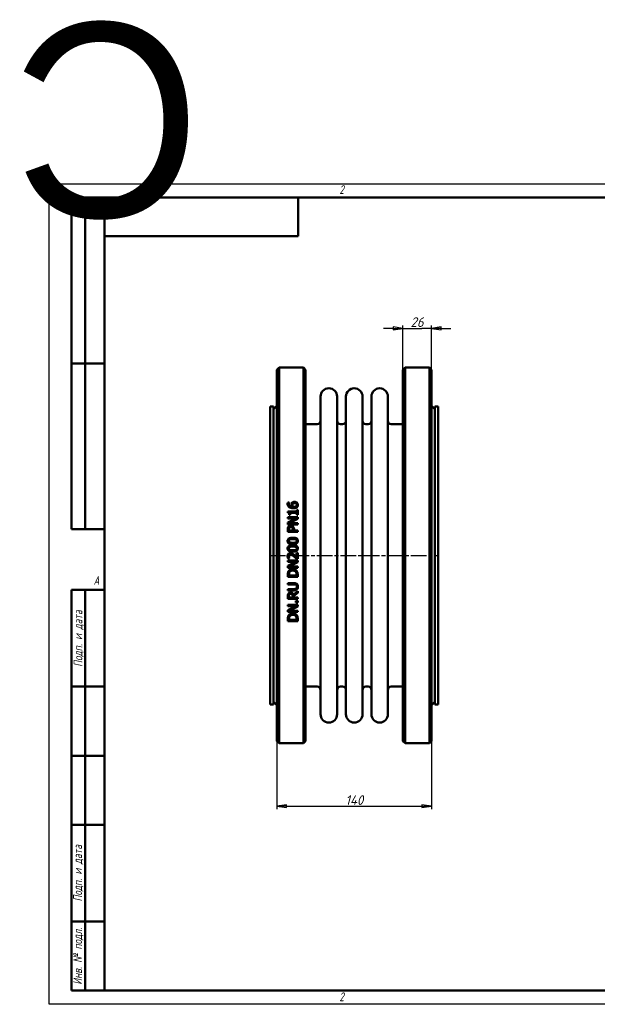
# Model space of a CAD drawing. Header units: millimetres. Extents: x -1146 to 3081, y -174 to 891.
# Tile 2 of 4: x -27 to 496, y 0 to 891. Entities that reach past the tile are written whole.
import ezdxf
from ezdxf.enums import TextEntityAlignment as Align

# ---------------------------------------------------------------- set-up
doc = ezdxf.new("R2018")
doc.units = ezdxf.units.MM
doc.header["$LTSCALE"] = 2.5
doc.linetypes.add('CHAIN', pattern=[0.7087, 0.4724, -0.0591, 0.1181, -0.0591])
for name, color, linetype, lineweight in [('Видимый контур (ГОСТ)', 7, 'Continuous', 50), ('Кромка (ГОСТ)', 7, 'Continuous', 50), ('Обозначение (ГОСТ)', 7, 'Continuous', 25), ('Осевая линия (ГОСТ)', 7, 'Continuous', 25), ('Размер (ГОСТ)', 7, 'Continuous', 25), ('Эскизная геометрия (ГОСТ)', 7, 'Continuous', 50)]:
    doc.layers.add(name, color=color, linetype=linetype, lineweight=lineweight)
doc.styles.add('Альтернативный текст (ГОСТ)', font='arial.ttf', dxfattribs={"width": 0.8})
doc.styles.add('Обычный текст (ГОСТ)', font='GOST Common Italic.ttf')
doc.dimstyles.new('Обычный (ГОСТ)', dxfattribs={"dimscale": 2.5, "dimtxt": 3.5, "dimasz": 3.5, "dimexe": 1, "dimexo": 0, "dimgap": 0.5, "dimtad": 1, "dimtxsty": 'Обычный текст (ГОСТ)', "dimblk": 'Filled-1', "dimcen": 0.09, "dimdle": 15, "dimclrd": 256, "dimclre": 256, "dimclrt": 256, "dimazin": 2, "dimtfac": 0.714286, "dimtdec": 3, "dimtmove": 0, "dimatfit": 3, "dimfxl": 1, "dimtolj": 1, "dimlwd": 25, "dimlwe": 25, "dimarcsym": 0})

# ---------------------------------------------------------------- blocks, each defined once
blk = doc.blocks.new('Рамки ГОСТ - Рамка')
at = {"layer": 'Кромка (ГОСТ)', "lineweight": 25}
for p, q in [((0, 0), (0, 297)), ((0, 297), (420, 297)), ((420, 297), (420, 0)), ((420, 0), (0, 0))]:
    blk.add_line(p, q, dxfattribs=at)
at = {"layer": 'Кромка (ГОСТ)'}
for p, q in [((210, 292), (210, 297)), ((415, 292), (20, 292)), ((20, 292), (20, 5)), ((415, 5), (415, 292)), ((20, 5), (415, 5)), ((210, 5), (210, 0))]:
    blk.add_line(p, q, dxfattribs=at)
at = {"layer": 'Кромка (ГОСТ)', "char_height": 3.17, "attachment_point": 1, "style": 'Альтернативный текст (ГОСТ)'}
for s, insert, width in [('\\fGOST Common|b0|i1;{\\H3.1700;2}', (105, 296.5), 5.2328), ('\\fGOST Common|b0|i1;{\\H3.1700;1}', (315.02, 296.44), 5.2327), ('\\fGOST Common|b0|i1;{\\H3.1700;A}', (16, 155), 5.1335), ('\\fGOST Common|b0|i1;{\\H3.1700;A}', (416, 148.5), 5.0704), ('\\fGOST Common|b0|i1;{\\H3.1700;2}', (104.99, 4.3), 5.2328), ('\\fGOST Common|b0|i1;{\\H3.1700;1}', (315, 4.14), 6.6287)]:
    blk.add_mtext(s, dxfattribs=dict(at, insert=insert, width=width))
blk = doc.blocks.new('ГОСТ - Доп. графы 1')
at = {"layer": 'Эскизная геометрия (ГОСТ)'}
for p, q in [((-12, 0), (-12, 145)), ((-12, 145), (0, 145)), ((-7, 145), (-7, 0)), ((-12, 110), (-7, 110)), ((-7, 110), (0, 110)), ((-12, 85), (-7, 85)), ((-7, 85), (0, 85)), ((-12, 60), (-7, 60)), ((-7, 60), (0, 60)), ((-12, 25), (-7, 25)), ((-7, 25), (0, 25)), ((0, 0), (-12, 0))]:
    blk.add_line(p, q, dxfattribs=at)
at = {"layer": 'Обозначение (ГОСТ)', "char_height": 3.17, "attachment_point": 5, "rotation": 90, "style": 'Альтернативный текст (ГОСТ)'}
for s, insert, width in [('\\fGOST Common|b0|i1;{\\H3.1700;Подп. и дата}', (-9.37, 127.41), 34.7679), ('\\fGOST Common|b0|i1;{\\H3.1700;Подп. и дата}', (-9.5, 42.47), 35.1486), ('\\fGOST Common|b0|i1;{\\H3.1700;Инв. № подл.}', (-9.5, 12.41), 24.9618)]:
    blk.add_mtext(s, dxfattribs=dict(at, insert=insert, width=width))
at = {"layer": 'Обозначение (ГОСТ)', "lineweight": 30, "flags": 17}
for tag, p in [('Подп._и_дата_2', (-3.53, 127.51)), ('Инв._номер_дубликата', (-3.41, 97.47)), ('Взамен_инв._номера', (-3.46, 72.53)), ('Подп._и_дата_1', (-3.42, 42.35)), ('ИНВЕНТАРНЫЙ_НОМЕР', (-3.33, 12.68))]:
    blk.add_attdef(tag, text='', height=3.17, rotation=90, dxfattribs=at).set_placement(p, align=Align.MIDDLE_CENTER)
blk = doc.blocks.new('ГОСТ - Доп. графы 2')
at = {"layer": 'Эскизная геометрия (ГОСТ)'}
for p, q in [((-12, 0), (-12, 120)), ((-12, 120), (0, 120)), ((-7, 0), (-7, 120)), ((-12, 60), (0, 60)), ((0, 0), (-12, 0))]:
    blk.add_line(p, q, dxfattribs=at)
at = {"layer": 'Обозначение (ГОСТ)', "lineweight": 30, "flags": 17}
for tag, p in [('Первичная_применяемость', (-3.65, 90.03)), ('Справочный_номер', (-3.55, 30.02))]:
    blk.add_attdef(tag, text='', height=3.17, rotation=90, dxfattribs=at).set_placement(p, align=Align.MIDDLE_CENTER)
blk = doc.blocks.new('ГОСТ - Доп. графы 3')
at = {"layer": 'Эскизная геометрия (ГОСТ)'}
for p, q in [((0, 0), (70, 0)), ((70, 0), (70, -14)), ((70, -14), (0, -14))]:
    blk.add_line(p, q, dxfattribs=at)
at = {"layer": 'Обозначение (ГОСТ)', "lineweight": 30}
blk.add_attdef('ОБОЗНАЧЕНИЕ', text='', height=5, rotation=180, dxfattribs=at).set_placement((34.94, -6.97), align=Align.MIDDLE_CENTER)
blk = doc.blocks.new('Filled-1')
at = {"color": 0}
for p, q in [((0, 0), (-1, 0.14)), ((-1, 0.14), (-1, -0.14)), ((-1, 0), (0, 0)), ((-1, -0.14), (0, 0))]:
    blk.add_line(p, q, dxfattribs=at)
at = {"color": 0, "flags": 128}
blk.add_lwpolyline([(-1, -0.14), (0, 0), (-1, 0.14), (-1, -0.14)], dxfattribs=at)
at = {"color": 0}
blk.add_solid([(-1, -0.14), (0, 0), (-1, 0.14), (-1, -0.14)], dxfattribs=at)
blk = doc.blocks.new('*D9')
at = {"layer": 'Defpoints', "color": 0, "linetype": 'Continuous', "transparency": 16777216}
for p in [(205.87, 270.69), (345.87, 270.69), (345.87, 179.19)]:
    blk.add_point(p, dxfattribs=at)
at = {"layer": 'Размер (ГОСТ)', "linetype": 'Continuous', "lineweight": 25, "transparency": 16777216}
for p, q in [((205.87, 270.69), (205.87, 176.69)), ((345.87, 270.69), (345.87, 176.69)), ((214.62, 179.19), (337.12, 179.19))]:
    blk.add_line(p, q, dxfattribs=at)
at = {"layer": 'Размер (ГОСТ)', "linetype": 'Continuous', "lineweight": 25, "transparency": 16777216, "xscale": 8.75, "yscale": 8.75, "zscale": 8.75, "rotation": 180}
blk.add_blockref('Filled-1', (205.87, 179.19), dxfattribs=at)
at = {"layer": 'Размер (ГОСТ)', "linetype": 'Continuous', "lineweight": 25, "transparency": 16777216, "xscale": 8.75, "yscale": 8.75, "zscale": 8.75}
blk.add_blockref('Filled-1', (345.87, 179.19), dxfattribs=at)
at = {"layer": 'Размер (ГОСТ)', "linetype": 'Continuous', "lineweight": 25, "transparency": 16777216, "insert": (267.84, 189.19), "char_height": 8.75, "attachment_point": 1, "style": 'Обычный текст (ГОСТ)'}
blk.add_mtext('\\A1;140', dxfattribs=at)
blk = doc.blocks.new('*D13')
at = {"layer": 'Defpoints', "color": 0, "linetype": 'Continuous', "transparency": 16777216}
for p in [(345.87, 611.69), (319.87, 574.19), (345.87, 574.19)]:
    blk.add_point(p, dxfattribs=at)
at = {"layer": 'Размер (ГОСТ)', "linetype": 'Continuous', "lineweight": 25, "transparency": 16777216}
for p, q in [((311.12, 611.69), (302.37, 611.69)), ((319.87, 574.19), (319.87, 614.19)), ((319.87, 611.69), (328.62, 611.69)), ((328.62, 611.69), (337.12, 611.69)), ((345.87, 611.69), (337.12, 611.69)), ((345.87, 574.19), (345.87, 614.19)), ((354.62, 611.69), (363.37, 611.69))]:
    blk.add_line(p, q, dxfattribs=at)
at = {"layer": 'Размер (ГОСТ)', "linetype": 'Continuous', "lineweight": 25, "transparency": 16777216, "xscale": 8.75, "yscale": 8.75, "zscale": 8.75}
blk.add_blockref('Filled-1', (319.87, 611.69), dxfattribs=at)
at = {"layer": 'Размер (ГОСТ)', "linetype": 'Continuous', "lineweight": 25, "transparency": 16777216, "xscale": 8.75, "yscale": 8.75, "zscale": 8.75, "rotation": 180}
blk.add_blockref('Filled-1', (345.87, 611.69), dxfattribs=at)
at = {"layer": 'Размер (ГОСТ)', "linetype": 'Continuous', "lineweight": 25, "transparency": 16777216, "insert": (326.85, 621.69), "char_height": 8.75, "attachment_point": 1, "style": 'Обычный текст (ГОСТ)'}
blk.add_mtext('\\A1;26', dxfattribs=at)

msp = doc.modelspace()

# ---------------------------------------------------------------- linework, layer by layer
at = {"layer": 'Видимый контур (ГОСТ)'}
for p, q in [((205.872, 574.192), (207.872, 576.192)), ((205.872, 574.192), (205.872, 238.192)), ((207.872, 236.192), (207.872, 576.192)), ((207.872, 576.192), (229.872, 576.192)), ((229.872, 576.192), (229.872, 236.192)), ((231.872, 574.192), (229.872, 576.192)), ((231.872, 238.192), (231.872, 574.192)), ((319.872, 574.192), (321.872, 576.192)), ((319.872, 238.192), (319.872, 574.192)), ((321.872, 576.192), (343.872, 576.192)), ((321.872, 576.192), (321.872, 236.192)), ((343.872, 236.192), (343.872, 576.192)), ((345.872, 574.192), (343.872, 576.192)), ((345.872, 574.192), (345.872, 238.192)), ((245.372, 262.442), (245.372, 549.942)), ((260.372, 262.442), (260.372, 549.942)), ((268.372, 262.442), (268.372, 549.942)), ((283.372, 262.442), (283.372, 549.942)), ((291.372, 262.442), (291.372, 549.942)), ((306.372, 262.442), (306.372, 549.942)), ((199.872, 271.442), (199.872, 540.942)), ((199.872, 540.942), (202.872, 540.942)), ((202.872, 538.692), (205.872, 541.692)), ((202.872, 271.442), (202.872, 540.942)), ((348.872, 538.692), (345.872, 541.692)), ((348.872, 271.442), (348.872, 540.942)), ((348.872, 540.942), (351.872, 540.942)), ((351.872, 271.442), (351.872, 540.942)), ((231.872, 524.942), (242.372, 524.942)), ((263.372, 524.942), (265.372, 524.942)), ((286.372, 524.942), (288.372, 524.942)), ((309.372, 524.942), (319.872, 524.942)), ((215.716, 453.978), (216.876, 453.978)), ((215.73, 445.817), (215.73, 444.883)), ((215.73, 445.817), (223.841, 445.817)), ((216.876, 453.927), (216.876, 453.978)), ((223.841, 447.414), (223.841, 445.817)), ((223.841, 447.414), (224.76, 447.414)), ((224.76, 443.023), (224.76, 447.414)), ((215.76, 440.748), (224.76, 440.748)), ((215.76, 440.748), (215.76, 439.632)), ((222.885, 439.632), (215.76, 439.632)), ((222.885, 439.632), (215.76, 436.007)), ((217.809, 443.023), (216.985, 443.023)), ((217, 435.424), (224.76, 439.406)), ((217.809, 443.023), (217.809, 444.657)), ((223.841, 444.657), (217.809, 444.657)), ((223.841, 444.657), (223.841, 443.023)), ((224.76, 443.023), (223.841, 443.023)), ((224.76, 439.406), (224.76, 440.748)), ((215.76, 436.007), (215.76, 434.308)), ((224.76, 434.308), (215.76, 434.308)), ((215.76, 429.742), (215.76, 427.481)), ((216.795, 428.677), (216.795, 429.669)), ((216.795, 428.677), (220.384, 428.677)), ((217, 435.424), (224.76, 435.424)), ((220.384, 429.494), (220.384, 428.677)), ((221.405, 428.677), (221.405, 429.691)), ((221.405, 428.677), (224.76, 428.677)), ((224.76, 434.308), (224.76, 435.424)), ((224.76, 427.481), (224.76, 428.677)), ((224.76, 427.481), (215.76, 427.481)), ((215.76, 401.532), (224.76, 401.532)), ((215.76, 401.532), (215.76, 400.416)), ((217.393, 403.289), (216.11, 403.289)), ((217.393, 403.289), (217.393, 403.355)), ((224.76, 403.1), (223.483, 403.1)), ((223.717, 408.65), (223.717, 404.23)), ((223.717, 408.65), (224.76, 408.65)), ((224.76, 403.1), (224.76, 408.65)), ((224.76, 400.19), (224.76, 401.532)), ((222.885, 400.416), (215.76, 400.416)), ((222.885, 400.416), (215.76, 396.791)), ((215.76, 396.791), (215.76, 395.092)), ((224.76, 395.092), (215.76, 395.092)), ((217, 396.207), (224.76, 400.19)), ((217, 396.207), (224.76, 396.207)), ((224.76, 395.092), (224.76, 396.207)), ((215.76, 388.746), (215.76, 386.697)), ((224.76, 386.697), (215.76, 386.697)), ((216.795, 387.893), (216.795, 388.805)), ((216.795, 387.893), (223.724, 387.893)), ((223.724, 388.805), (223.724, 387.893)), ((224.76, 386.697), (224.76, 388.768)), ((215.76, 381.117), (215.76, 379.921)), ((215.76, 381.117), (221.376, 381.117)), ((221.405, 379.921), (215.76, 379.921)), ((215.76, 375.801), (221.376, 375.801)), ((215.76, 375.801), (215.76, 374.604)), ((221.376, 374.604), (215.76, 374.604)), ((215.76, 369.353), (215.76, 367.034)), ((224.76, 367.034), (215.76, 367.034)), ((216.795, 368.23), (216.795, 369.419)), ((216.795, 368.23), (220.179, 368.23)), ((220.179, 369.28), (220.179, 368.23)), ((224.76, 373.999), (220.843, 370.797)), ((221.179, 369.601), (224.76, 372.446)), ((221.179, 368.23), (221.179, 369.601)), ((221.179, 368.23), (224.76, 368.23)), ((224.76, 372.446), (224.76, 373.999)), ((224.76, 367.034), (224.76, 368.23)), ((215.76, 361.462), (215.76, 360.346)), ((215.76, 361.462), (224.76, 361.462)), ((222.885, 360.346), (215.76, 356.721)), ((222.885, 360.346), (215.76, 360.346)), ((215.76, 356.721), (215.76, 355.022)), ((217, 356.138), (224.76, 360.12)), ((223.038, 364.963), (223.038, 363.519)), ((223.038, 364.963), (224.76, 364.963)), ((224.76, 363.519), (223.038, 363.519)), ((224.76, 363.519), (224.76, 364.963)), ((224.76, 360.12), (224.76, 361.462)), ((224.76, 355.022), (215.76, 355.022)), ((215.76, 348.677), (215.76, 346.627)), ((216.795, 347.823), (216.795, 348.735)), ((216.795, 347.823), (223.724, 347.823)), ((217, 356.138), (224.76, 356.138)), ((223.724, 348.735), (223.724, 347.823)), ((224.76, 355.022), (224.76, 356.138)), ((224.76, 346.627), (224.76, 348.698)), ((224.76, 346.627), (215.76, 346.627)), ((231.872, 287.442), (242.372, 287.442)), ((263.372, 287.442), (265.372, 287.442)), ((286.372, 287.442), (288.372, 287.442)), ((309.372, 287.442), (319.872, 287.442)), ((199.872, 271.442), (202.872, 271.442)), ((202.872, 273.692), (205.872, 270.692)), ((348.872, 273.692), (345.872, 270.692)), ((348.872, 271.442), (351.872, 271.442)), ((205.872, 238.192), (207.872, 236.192)), ((207.872, 236.192), (229.872, 236.192)), ((231.872, 238.192), (229.872, 236.192)), ((319.872, 238.192), (321.872, 236.192)), ((321.872, 236.192), (343.872, 236.192)), ((345.872, 238.192), (343.872, 236.192))]:
    msp.add_line(p, q, dxfattribs=at)
for centre, radius, start, end in [((252.872, 549.942), 7.5, 0, 180), ((275.872, 549.942), 7.5, 0, 180), ((298.872, 549.942), 7.5, 0, 180), ((242.372, 527.942), 3, 270, 0), ((263.372, 527.942), 3, 180, 270), ((265.372, 527.942), 3, 270, 0), ((286.372, 527.942), 3, 180, 270), ((288.372, 527.942), 3, 270, 0), ((309.372, 527.942), 3, 180, 270), ((242.372, 284.442), 3, 0, 90), ((263.372, 284.442), 3, 90, 180), ((265.372, 284.442), 3, 0, 90), ((286.372, 284.442), 3, 90, 180), ((288.372, 284.442), 3, 0, 90), ((309.372, 284.442), 3, 90, 180), ((252.872, 262.442), 7.5, 180, 0), ((275.872, 262.442), 7.5, 180, 0), ((298.872, 262.442), 7.5, 180, 0)]:
    msp.add_arc(centre, radius, start, end, dxfattribs=at)
for points, knots in [([(219.545, 453.781), (219.668, 453.945), (219.81, 454.092), (220.185, 454.381), (220.392, 454.48), (220.769, 454.625), (220.988, 454.68), (221.419, 454.745), (221.631, 454.758), (221.842, 454.758)], [0, 0, 0, 0, 0.06317184, 0.06317184, 0.14411093, 0.14411093, 0.24509814, 0.24509814, 0.33958562, 0.33958562, 0.33958562, 0.33958562]), ([(221.842, 454.758), (222.087, 454.758), (222.33, 454.737), (223.074, 454.59), (223.44, 454.4), (223.826, 454.156), (223.971, 454.042), (224.103, 453.912)], [0, 0, 0, 0, 0.07332561, 0.07332561, 0.22809994, 0.22809994, 0.33461073, 0.33461073, 0.33461073, 0.33461073]), ([(215.592, 452.957), (215.592, 453.069), (215.595, 453.182), (215.624, 453.658), (215.677, 453.862), (215.716, 453.978)], [0, 0, 0, 0, 0.03507106, 0.03507106, 0.14881745, 0.14881745, 0.14881745, 0.14881745]), ([(217.043, 449.908), (216.71, 450.146), (216.431, 450.434), (216.051, 451.001), (215.893, 451.294), (215.645, 452.087), (215.592, 452.522), (215.592, 452.957)], [0, 0, 0, 0, 0.12434107, 0.12434107, 0.21002153, 0.21002153, 0.30532456, 0.30532456, 0.30532456, 0.30532456]), ([(216.876, 453.927), (216.821, 453.823), (216.778, 453.692), (216.674, 453.329), (216.635, 453.084), (216.635, 452.797)], [0, 0, 0, 0, 0.03653047, 0.03653047, 0.11859924, 0.11859924, 0.11859924, 0.11859924]), ([(216.635, 452.797), (216.635, 452.454), (216.688, 452.114), (216.933, 451.517), (217.1, 451.272), (217.505, 450.871), (217.78, 450.659), (218.653, 450.301), (219.154, 450.207), (219.64, 450.164)], [0, 0, 0, 0, 0.10686255, 0.10686255, 0.19994248, 0.19994248, 0.28102223, 0.28102223, 0.36730998, 0.36730998, 0.36730998, 0.36730998]), ([(220.807, 448.924), (220.356, 448.924), (219.902, 448.95), (218.707, 449.12), (218.206, 449.299), (217.605, 449.554), (217.314, 449.714), (217.043, 449.908)], [0, 0, 0, 0, 0.13507305, 0.13507305, 0.36229821, 0.36229821, 0.60247792, 0.60247792, 0.60247792, 0.60247792]), ([(219.012, 452.038), (219.012, 452.21), (219.021, 452.384), (219.052, 452.641), (219.066, 452.726), (219.119, 452.983), (219.167, 453.131), (219.325, 453.463), (219.43, 453.627), (219.545, 453.781)], [0, 0, 0, 0, 0.05358482, 0.05358482, 0.08046717, 0.08046717, 0.13517848, 0.13517848, 0.19403123, 0.19403123, 0.19403123, 0.19403123]), ([(219.64, 450.164), (219.516, 450.341), (219.407, 450.527), (219.18, 450.998), (219.123, 451.206), (219.04, 451.527), (219.012, 451.782), (219.012, 452.038)], [0, 0, 0, 0, 0.06639501, 0.06639501, 0.16158405, 0.16158405, 0.48724141, 0.48724141, 0.48724141, 0.48724141]), ([(220.325, 452.921), (220.238, 452.81), (220.171, 452.69), (220.023, 452.28), (220.012, 451.942), (220.012, 451.768)], [0, 0, 0, 0, 0.04312958, 0.04312958, 0.13530981, 0.13530981, 0.13530981, 0.13530981]), ([(220.012, 451.768), (220.012, 451.608), (220.025, 451.448), (220.08, 451.145), (220.12, 450.989), (220.271, 450.585), (220.38, 450.369), (220.508, 450.164)], [0, 0, 0, 0, 0.04998977, 0.04998977, 0.09571156, 0.09571156, 0.15332454, 0.15332454, 0.15332454, 0.15332454]), ([(221.893, 453.533), (221.664, 453.533), (221.426, 453.514), (221.02, 453.417), (220.869, 453.355), (220.577, 453.182), (220.441, 453.062), (220.325, 452.921)], [0, 0, 0, 0, 0.06878871, 0.06878871, 0.12546349, 0.12546349, 0.1935912, 0.1935912, 0.1935912, 0.1935912]), ([(220.508, 450.164), (220.592, 450.159), (220.677, 450.154), (220.795, 450.147), (220.899, 450.142), (221.077, 450.142)], [0, 0, 0, 0, 0.025419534, 0.025419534, 0.035566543, 0.035566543, 0.035566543, 0.035566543]), ([(224.132, 449.916), (223.957, 449.748), (223.756, 449.607), (223.207, 449.306), (222.884, 449.203), (222.42, 449.066), (222.094, 449.008), (221.453, 448.938), (221.127, 448.924), (220.807, 448.924)], [0, 0, 0, 0, 0.07420022, 0.07420022, 0.18948742, 0.18948742, 0.42102844, 0.42102844, 0.65036076, 0.65036076, 0.65036076, 0.65036076]), ([(221.077, 450.142), (221.401, 450.142), (221.744, 450.158), (222.63, 450.293), (222.951, 450.45), (223.264, 450.63), (223.365, 450.701), (223.454, 450.784)], [0, 0, 0, 0, 0.09730641, 0.09730641, 0.26885234, 0.26885234, 0.35689048, 0.35689048, 0.35689048, 0.35689048]), ([(223.965, 451.907), (223.965, 452.133), (223.927, 452.355), (223.758, 452.743), (223.644, 452.9), (223.389, 453.141), (223.226, 453.266), (222.803, 453.428), (222.626, 453.47), (222.266, 453.522), (222.078, 453.533), (221.893, 453.533)], [0, 0, 0, 0, 0.07044765, 0.07044765, 0.13122162, 0.13122162, 0.17778587, 0.17778587, 0.2081592, 0.2081592, 0.23936512, 0.23936512, 0.23936512, 0.23936512]), ([(223.454, 450.784), (223.572, 450.889), (223.68, 451.009), (223.793, 451.192), (223.865, 451.315), (223.949, 451.637), (223.965, 451.771), (223.965, 451.907)], [0, 0, 0, 0, 0.048276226, 0.048276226, 0.066243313, 0.066243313, 0.078658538, 0.078658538, 0.078658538, 0.078658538]), ([(224.103, 453.912), (224.282, 453.74), (224.437, 453.549), (224.685, 453.139), (224.771, 452.941), (224.913, 452.467), (224.949, 452.185), (224.949, 451.899)], [0, 0, 0, 0, 0.07611645, 0.07611645, 0.14787037, 0.14787037, 0.24580506, 0.24580506, 0.24580506, 0.24580506]), ([(224.949, 451.899), (224.949, 451.701), (224.933, 451.502), (224.858, 451.11), (224.801, 450.919), (224.655, 450.587), (224.574, 450.444), (224.378, 450.167), (224.262, 450.036), (224.132, 449.916)], [0, 0, 0, 0, 0.06194182, 0.06194182, 0.12407032, 0.12407032, 0.17523275, 0.17523275, 0.22957143, 0.22957143, 0.22957143, 0.22957143]), ([(216.985, 443.023), (216.985, 443.284), (216.969, 443.564), (216.86, 444.139), (216.769, 444.32), (216.632, 444.523), (216.549, 444.604), (216.357, 444.73), (216.253, 444.775), (216.012, 444.849), (215.87, 444.872), (215.73, 444.883)], [0, 0, 0, 0, 0.08017053, 0.08017053, 0.17951576, 0.17951576, 0.27123414, 0.27123414, 0.3574471, 0.3574471, 0.46513116, 0.46513116, 0.46513116, 0.46513116]), ([(215.76, 429.742), (215.76, 429.995), (215.769, 430.254), (215.822, 430.78), (215.864, 431.015), (216.005, 431.535), (216.135, 431.83), (216.321, 432.098)], [0, 0, 0, 0, 0.07663756, 0.07663756, 0.16007189, 0.16007189, 0.28710286, 0.28710286, 0.28710286, 0.28710286]), ([(216.321, 432.098), (216.439, 432.271), (216.576, 432.428), (216.907, 432.72), (217.109, 432.853), (217.502, 433.031), (217.695, 433.087), (218.083, 433.156), (218.279, 433.17), (218.473, 433.17)], [0, 0, 0, 0, 0.06330338, 0.06330338, 0.13313501, 0.13313501, 0.19347087, 0.19347087, 0.25189155, 0.25189155, 0.25189155, 0.25189155]), ([(217.138, 431.274), (217.036, 431.121), (216.963, 430.953), (216.866, 430.613), (216.795, 430.291), (216.795, 429.669)], [0, 0, 0, 0, 0.05560965, 0.05560965, 0.10706888, 0.10706888, 0.10706888, 0.10706888]), ([(218.509, 431.923), (218.267, 431.923), (218.023, 431.891), (217.654, 431.749), (217.524, 431.674), (217.302, 431.489), (217.213, 431.387), (217.138, 431.274)], [0, 0, 0, 0, 0.07262167, 0.07262167, 0.1186176, 0.1186176, 0.15967198, 0.15967198, 0.15967198, 0.15967198]), ([(218.473, 433.17), (218.747, 433.17), (219.016, 433.136), (219.522, 432.996), (219.762, 432.897), (220.159, 432.661), (220.324, 432.532), (220.471, 432.382)], [0, 0, 0, 0, 0.08221845, 0.08221845, 0.15750287, 0.15750287, 0.22057305, 0.22057305, 0.22057305, 0.22057305]), ([(219.844, 431.412), (219.743, 431.513), (219.632, 431.604), (219.364, 431.767), (219.214, 431.827), (218.872, 431.907), (218.689, 431.923), (218.509, 431.923)], [0, 0, 0, 0, 0.04303556, 0.04303556, 0.09446806, 0.09446806, 0.1484035, 0.1484035, 0.1484035, 0.1484035]), ([(220.384, 429.494), (220.384, 429.72), (220.375, 429.955), (220.318, 430.5), (220.266, 430.687), (220.198, 430.896), (220.147, 431.01), (220.015, 431.226), (219.936, 431.325), (219.844, 431.412)], [0, 0, 0, 0, 0.06831679, 0.06831679, 0.16587978, 0.16587978, 0.29606542, 0.29606542, 0.42762492, 0.42762492, 0.42762492, 0.42762492]), ([(220.471, 432.382), (220.694, 432.156), (220.877, 431.902), (221.193, 431.281), (221.269, 430.98), (221.38, 430.425), (221.405, 430.051), (221.405, 429.691)], [0, 0, 0, 0, 0.09584241, 0.09584241, 0.21093986, 0.21093986, 0.41149081, 0.41149081, 0.41149081, 0.41149081]), ([(215.577, 419.335), (215.577, 419.694), (215.629, 420.052), (215.869, 420.658), (216.024, 420.9), (216.412, 421.298), (216.669, 421.495), (217.52, 421.892), (218.057, 422.021), (219.123, 422.179), (219.702, 422.208), (220.26, 422.208)], [0, 0, 0, 0, 0.10801782, 0.10801782, 0.19610537, 0.19610537, 0.27508747, 0.27508747, 0.37343857, 0.37343857, 0.4788759, 0.4788759, 0.4788759, 0.4788759]), ([(220.267, 416.454), (219.276, 416.454), (218.263, 416.54), (217.014, 416.962), (216.662, 417.152), (216.163, 417.584), (215.987, 417.804), (215.754, 418.258), (215.683, 418.469), (215.596, 418.9), (215.577, 419.118), (215.577, 419.335)], [0, 0, 0, 0, 0.29722245, 0.29722245, 0.45435002, 0.45435002, 0.57535772, 0.57535772, 0.66976758, 0.66976758, 0.7613697, 0.7613697, 0.7613697, 0.7613697]), ([(217.51, 420.655), (217.306, 420.574), (217.112, 420.464), (216.801, 420.168), (216.728, 420.028), (216.649, 419.849), (216.622, 419.753), (216.585, 419.549), (216.577, 419.442), (216.577, 419.335)], [0, 0, 0, 0, 0.06586863, 0.06586863, 0.12888939, 0.12888939, 0.19517052, 0.19517052, 0.26591916, 0.26591916, 0.26591916, 0.26591916]), ([(216.577, 419.335), (216.577, 419.137), (216.604, 418.939), (216.722, 418.643), (216.796, 418.507), (217.007, 418.291), (217.094, 418.223), (217.294, 418.096), (217.408, 418.039), (217.525, 417.993)], [0, 0, 0, 0, 0.05934364, 0.05934364, 0.09572166, 0.09572166, 0.11665219, 0.11665219, 0.14049116, 0.14049116, 0.14049116, 0.14049116]), ([(220.26, 420.983), (219.74, 420.983), (219.176, 420.966), (218.426, 420.886), (217.944, 420.827), (217.51, 420.655)], [0, 0, 0, 0, 0.15587702, 0.15587702, 0.22556254, 0.22556254, 0.22556254, 0.22556254]), ([(220.26, 422.208), (221.01, 422.208), (221.834, 422.158), (222.875, 421.916), (223.185, 421.82), (223.739, 421.565), (224.061, 421.377), (224.524, 420.875), (224.668, 420.642), (224.899, 420.05), (224.949, 419.692), (224.949, 419.335)], [0, 0, 0, 0, 0.22512347, 0.22512347, 0.31968633, 0.31968633, 0.40756863, 0.40756863, 0.46824369, 0.46824369, 0.54622977, 0.54622977, 0.54622977, 0.54622977]), ([(223.002, 420.662), (222.711, 420.777), (222.377, 420.845), (221.694, 420.937), (221.111, 420.983), (220.26, 420.983)], [0, 0, 0, 0, 0.09392416, 0.09392416, 0.20734851, 0.20734851, 0.20734851, 0.20734851]), ([(224.949, 419.335), (224.949, 418.978), (224.899, 418.62), (224.665, 418.014), (224.513, 417.772), (224.109, 417.349), (223.849, 417.159), (223.059, 416.786), (222.558, 416.66), (221.488, 416.487), (220.863, 416.454), (220.267, 416.454)], [0, 0, 0, 0, 0.10745418, 0.10745418, 0.1952346, 0.1952346, 0.28275183, 0.28275183, 0.39397352, 0.39397352, 0.52985612, 0.52985612, 0.52985612, 0.52985612]), ([(222.98, 417.985), (223.189, 418.064), (223.386, 418.172), (223.715, 418.476), (223.792, 418.622), (223.871, 418.795), (223.902, 418.897), (223.942, 419.111), (223.95, 419.223), (223.95, 419.335)], [0, 0, 0, 0, 0.06695567, 0.06695567, 0.13441909, 0.13441909, 0.2194603, 0.2194603, 0.30896661, 0.30896661, 0.30896661, 0.30896661]), ([(223.95, 419.335), (223.95, 419.535), (223.921, 419.736), (223.799, 420.03), (223.723, 420.167), (223.509, 420.378), (223.424, 420.444), (223.228, 420.565), (223.116, 420.618), (223.002, 420.662)], [0, 0, 0, 0, 0.06034281, 0.06034281, 0.09574697, 0.09574697, 0.11544435, 0.11544435, 0.13788359, 0.13788359, 0.13788359, 0.13788359]), ([(215.577, 412.581), (215.577, 412.942), (215.629, 413.303), (215.872, 413.911), (216.029, 414.152), (216.416, 414.547), (216.669, 414.74), (217.508, 415.135), (218.044, 415.264), (219.113, 415.425), (219.698, 415.455), (220.26, 415.455)], [0, 0, 0, 0, 0.10850621, 0.10850621, 0.19648506, 0.19648506, 0.27453846, 0.27453846, 0.37407723, 0.37407723, 0.48191166, 0.48191166, 0.48191166, 0.48191166]), ([(220.267, 409.7), (219.266, 409.7), (218.241, 409.788), (217.013, 410.211), (216.663, 410.396), (216.155, 410.838), (215.977, 411.064), (215.748, 411.521), (215.68, 411.729), (215.595, 412.153), (215.577, 412.367), (215.577, 412.581)], [0, 0, 0, 0, 0.30021759, 0.30021759, 0.4483454, 0.4483454, 0.56214597, 0.56214597, 0.64756078, 0.64756078, 0.73071836, 0.73071836, 0.73071836, 0.73071836]), ([(217.51, 413.901), (217.307, 413.821), (217.114, 413.711), (216.803, 413.417), (216.729, 413.277), (216.651, 413.1), (216.623, 413.004), (216.585, 412.799), (216.577, 412.69), (216.577, 412.581)], [0, 0, 0, 0, 0.06542407, 0.06542407, 0.12854309, 0.12854309, 0.19553734, 0.19553734, 0.26857949, 0.26857949, 0.26857949, 0.26857949]), ([(216.577, 412.581), (216.577, 412.385), (216.604, 412.187), (216.721, 411.891), (216.794, 411.756), (217.006, 411.539), (217.094, 411.469), (217.294, 411.342), (217.408, 411.286), (217.525, 411.239)], [0, 0, 0, 0, 0.05893555, 0.05893555, 0.09529466, 0.09529466, 0.11656396, 0.11656396, 0.14044712, 0.14044712, 0.14044712, 0.14044712]), ([(220.26, 414.229), (219.739, 414.229), (219.173, 414.212), (218.426, 414.132), (217.945, 414.074), (217.51, 413.901)], [0, 0, 0, 0, 0.15623989, 0.15623989, 0.2247508, 0.2247508, 0.2247508, 0.2247508]), ([(217.525, 417.993), (217.836, 417.869), (218.194, 417.8), (218.792, 417.73), (219.368, 417.679), (220.267, 417.679)], [0, 0, 0, 0, 0.10055296, 0.10055296, 0.18133658, 0.18133658, 0.18133658, 0.18133658]), ([(217.525, 411.239), (217.871, 411.102), (218.276, 411.031), (218.845, 410.975), (219.375, 410.925), (220.267, 410.925)], [0, 0, 0, 0, 0.11175703, 0.11175703, 0.17209372, 0.17209372, 0.17209372, 0.17209372]), ([(220.26, 415.455), (221.184, 415.455), (222.121, 415.378), (223.438, 414.987), (223.803, 414.783), (224.302, 414.388), (224.497, 414.164), (224.749, 413.706), (224.825, 413.499), (224.927, 413.053), (224.949, 412.817), (224.949, 412.581)], [0, 0, 0, 0, 0.27735672, 0.27735672, 0.46764334, 0.46764334, 0.63885355, 0.63885355, 0.76484942, 0.76484942, 0.89879537, 0.89879537, 0.89879537, 0.89879537]), ([(223.002, 413.908), (222.676, 414.037), (222.294, 414.107), (221.588, 414.19), (221.058, 414.229), (220.26, 414.229)], [0, 0, 0, 0, 0.10510712, 0.10510712, 0.21419458, 0.21419458, 0.21419458, 0.21419458]), ([(220.267, 417.679), (220.767, 417.679), (221.346, 417.691), (222.049, 417.756), (222.506, 417.804), (222.98, 417.985)], [0, 0, 0, 0, 0.15006258, 0.15006258, 0.21063774, 0.21063774, 0.21063774, 0.21063774]), ([(224.949, 412.581), (224.949, 412.232), (224.902, 411.883), (224.676, 411.282), (224.526, 411.036), (224.105, 410.587), (223.841, 410.407), (223.127, 410.056), (222.645, 409.927), (221.56, 409.737), (220.896, 409.7), (220.267, 409.7)], [0, 0, 0, 0, 0.10473141, 0.10473141, 0.19266906, 0.19266906, 0.28944562, 0.28944562, 0.43163897, 0.43163897, 0.62109451, 0.62109451, 0.62109451, 0.62109451]), ([(220.267, 410.925), (220.768, 410.925), (221.347, 410.938), (222.05, 411.002), (222.506, 411.051), (222.98, 411.232)], [0, 0, 0, 0, 0.15022964, 0.15022964, 0.21029442, 0.21029442, 0.21029442, 0.21029442]), ([(222.98, 411.232), (223.188, 411.31), (223.385, 411.418), (223.714, 411.72), (223.791, 411.866), (223.87, 412.037), (223.9, 412.138), (223.941, 412.353), (223.95, 412.467), (223.95, 412.581)], [0, 0, 0, 0, 0.06660732, 0.06660732, 0.13410539, 0.13410539, 0.21984762, 0.21984762, 0.31219918, 0.31219918, 0.31219918, 0.31219918]), ([(223.95, 412.581), (223.95, 412.775), (223.923, 412.97), (223.805, 413.266), (223.731, 413.401), (223.522, 413.614), (223.435, 413.683), (223.234, 413.809), (223.119, 413.863), (223.002, 413.908)], [0, 0, 0, 0, 0.05824478, 0.05824478, 0.09553358, 0.09553358, 0.11780488, 0.11780488, 0.14289004, 0.14289004, 0.14289004, 0.14289004]), ([(215.57, 405.594), (215.57, 405.996), (215.621, 406.405), (215.866, 407.071), (216.02, 407.332), (216.392, 407.733), (216.612, 407.915), (217.074, 408.128), (217.251, 408.184), (217.634, 408.261), (217.838, 408.278), (218.042, 408.278)], [0, 0, 0, 0, 0.12062135, 0.12062135, 0.21291394, 0.21291394, 0.28464024, 0.28464024, 0.32595974, 0.32595974, 0.37126345, 0.37126345, 0.37126345, 0.37126345]), ([(216.11, 403.289), (215.975, 403.564), (215.859, 403.924), (215.697, 404.518), (215.57, 405.012), (215.57, 405.594)], [0, 0, 0, 0, 0.09180429, 0.09180429, 0.15878679, 0.15878679, 0.15878679, 0.15878679]), ([(216.978, 406.608), (216.857, 406.468), (216.769, 406.309), (216.663, 405.998), (216.613, 405.795), (216.613, 405.506)], [0, 0, 0, 0, 0.055372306, 0.055372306, 0.098631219, 0.098631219, 0.098631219, 0.098631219]), ([(216.613, 405.506), (216.613, 405.288), (216.641, 405.072), (216.716, 404.762), (216.776, 404.522), (216.897, 404.23)], [0, 0, 0, 0, 0.065581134, 0.065581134, 0.095760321, 0.095760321, 0.095760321, 0.095760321]), ([(216.897, 404.23), (216.965, 404.061), (217.047, 403.899), (217.223, 403.612), (217.305, 403.481), (217.393, 403.355)], [0, 0, 0, 0, 0.05466413, 0.05466413, 0.10094391, 0.10094391, 0.10094391, 0.10094391]), ([(218.108, 407.053), (217.882, 407.053), (217.653, 407.022), (217.378, 406.909), (217.283, 406.864), (217.109, 406.741), (217.039, 406.679), (216.978, 406.608)], [0, 0, 0, 0, 0.06768928, 0.06768928, 0.08923125, 0.08923125, 0.10623853, 0.10623853, 0.10623853, 0.10623853]), ([(218.042, 408.278), (218.372, 408.278), (218.702, 408.242), (219.182, 408.109), (219.493, 408.014), (219.844, 407.811)], [0, 0, 0, 0, 0.09874864, 0.09874864, 0.14945192, 0.14945192, 0.14945192, 0.14945192]), ([(221.317, 405.273), (220.118, 406.364), (219.55, 406.677), (219.044, 406.895), (218.861, 406.954), (218.486, 407.033), (218.298, 407.053), (218.108, 407.053)], [0, 0, 0, 0, 0.4863554, 0.4863554, 0.7487963, 0.7487963, 1.0067855, 1.0067855, 1.0067855, 1.0067855]), ([(219.844, 407.811), (220.118, 407.659), (220.377, 407.478), (220.882, 407.064), (221.136, 406.84), (221.383, 406.608)], [0, 0, 0, 0, 0.09412626, 0.09412626, 0.19578298, 0.19578298, 0.19578298, 0.19578298]), ([(223.483, 403.1), (223.157, 403.447), (222.826, 403.794), (222.211, 404.424), (221.859, 404.78), (221.317, 405.273)], [0, 0, 0, 0, 0.1430161, 0.1430161, 0.26421128, 0.26421128, 0.26421128, 0.26421128]), ([(221.383, 406.608), (221.822, 406.205), (222.251, 405.778), (222.77, 405.233), (223.008, 404.984), (223.41, 404.559), (223.569, 404.389), (223.717, 404.23)], [0, 0, 0, 0, 0.1787233, 0.1787233, 0.22577226, 0.22577226, 0.253603, 0.253603, 0.253603, 0.253603]), ([(216.474, 391.97), (216.678, 392.277), (216.919, 392.55), (217.493, 393.036), (217.867, 393.279), (218.628, 393.579), (218.944, 393.662), (219.596, 393.77), (219.932, 393.793), (220.267, 393.793)], [0, 0, 0, 0, 0.11069429, 0.11069429, 0.22583271, 0.22583271, 0.30216733, 0.30216733, 0.38056027, 0.38056027, 0.38056027, 0.38056027]), ([(220.252, 392.546), (219.752, 392.546), (219.241, 392.486), (218.478, 392.217), (218.205, 392.075), (217.709, 391.69), (217.501, 391.454), (217.335, 391.182)], [0, 0, 0, 0, 0.15000347, 0.15000347, 0.24259508, 0.24259508, 0.33821703, 0.33821703, 0.33821703, 0.33821703]), ([(223.126, 391.292), (222.976, 391.514), (222.797, 391.711), (222.222, 392.17), (221.844, 392.309), (221.161, 392.504), (220.697, 392.546), (220.252, 392.546)], [0, 0, 0, 0, 0.08068081, 0.08068081, 0.2211818, 0.2211818, 0.4576681, 0.4576681, 0.4576681, 0.4576681]), ([(220.267, 393.793), (220.81, 393.793), (221.347, 393.721), (222.383, 393.383), (222.772, 393.154), (223.434, 392.695), (223.771, 392.359), (224.038, 391.955)], [0, 0, 0, 0, 0.16299331, 0.16299331, 0.32692719, 0.32692719, 0.57365128, 0.57365128, 0.57365128, 0.57365128]), ([(215.76, 388.746), (215.76, 389.136), (215.773, 389.549), (215.858, 390.379), (215.924, 390.661), (216.103, 391.27), (216.258, 391.64), (216.474, 391.97)], [0, 0, 0, 0, 0.11741612, 0.11741612, 0.2513708, 0.2513708, 0.4703781, 0.4703781, 0.4703781, 0.4703781]), ([(217.335, 391.182), (217.189, 390.935), (217.073, 390.674), (216.896, 390.098), (216.795, 389.633), (216.795, 388.805)], [0, 0, 0, 0, 0.08643282, 0.08643282, 0.18161056, 0.18161056, 0.18161056, 0.18161056]), ([(223.724, 388.805), (223.724, 389.07), (223.713, 389.34), (223.663, 389.851), (223.623, 390.134), (223.456, 390.725), (223.316, 391.02), (223.126, 391.292)], [0, 0, 0, 0, 0.08011434, 0.08011434, 0.15460029, 0.15460029, 0.24198172, 0.24198172, 0.24198172, 0.24198172]), ([(224.038, 391.955), (224.24, 391.634), (224.405, 391.292), (224.611, 390.638), (224.76, 390.043), (224.76, 388.768)], [0, 0, 0, 0, 0.11423167, 0.11423167, 0.20641872, 0.20641872, 0.20641872, 0.20641872]), ([(221.376, 381.117), (221.844, 381.117), (222.339, 381.082), (223.059, 380.916), (223.289, 380.837), (223.738, 380.598), (223.94, 380.443), (224.118, 380.257)], [0, 0, 0, 0, 0.14060415, 0.14060415, 0.2215575, 0.2215575, 0.30506709, 0.30506709, 0.30506709, 0.30506709]), ([(221.376, 375.801), (221.709, 375.801), (222.086, 375.818), (222.488, 375.892), (222.632, 375.922), (222.94, 376.04), (223.069, 376.107), (223.192, 376.187)], [0, 0, 0, 0, 0.09992492, 0.09992492, 0.12230095, 0.12230095, 0.14026018, 0.14026018, 0.14026018, 0.14026018]), ([(224.118, 375.465), (223.955, 375.3), (223.773, 375.158), (223.312, 374.894), (223.059, 374.809), (222.592, 374.696), (222.355, 374.66), (221.875, 374.614), (221.623, 374.604), (221.376, 374.604)], [0, 0, 0, 0, 0.07022881, 0.07022881, 0.1600304, 0.1600304, 0.24561481, 0.24561481, 0.33601695, 0.33601695, 0.33601695, 0.33601695]), ([(223.192, 379.535), (223.052, 379.627), (222.903, 379.701), (222.604, 379.806), (222.441, 379.846), (221.948, 379.91), (221.669, 379.921), (221.405, 379.921)], [0, 0, 0, 0, 0.050336, 0.050336, 0.09536417, 0.09536417, 0.14638162, 0.14638162, 0.14638162, 0.14638162]), ([(223.928, 377.857), (223.928, 378.041), (223.913, 378.225), (223.832, 378.644), (223.762, 378.823), (223.645, 379.061), (223.576, 379.17), (223.404, 379.372), (223.304, 379.46), (223.192, 379.535)], [0, 0, 0, 0, 0.05579192, 0.05579192, 0.12983666, 0.12983666, 0.20029544, 0.20029544, 0.27345317, 0.27345317, 0.27345317, 0.27345317]), ([(223.192, 376.187), (223.353, 376.294), (223.488, 376.426), (223.691, 376.72), (223.78, 376.894), (223.905, 377.366), (223.928, 377.615), (223.928, 377.857)], [0, 0, 0, 0, 0.05831185, 0.05831185, 0.10813476, 0.10813476, 0.15737499, 0.15737499, 0.15737499, 0.15737499]), ([(224.118, 380.257), (224.327, 380.044), (224.498, 379.803), (224.758, 379.268), (224.83, 379.01), (224.929, 378.47), (224.949, 378.159), (224.949, 377.857)], [0, 0, 0, 0, 0.09025912, 0.09025912, 0.18034444, 0.18034444, 0.29045773, 0.29045773, 0.29045773, 0.29045773]), ([(224.949, 377.857), (224.949, 377.603), (224.933, 377.346), (224.851, 376.816), (224.787, 376.585), (224.643, 376.214), (224.563, 376.052), (224.365, 375.741), (224.25, 375.597), (224.118, 375.465)], [0, 0, 0, 0, 0.07738184, 0.07738184, 0.16305397, 0.16305397, 0.23500053, 0.23500053, 0.30842037, 0.30842037, 0.30842037, 0.30842037]), ([(215.76, 369.353), (215.76, 369.597), (215.766, 369.849), (215.796, 370.292), (215.82, 370.539), (215.924, 371.06), (216.052, 371.363), (216.234, 371.643)], [0, 0, 0, 0, 0.07491849, 0.07491849, 0.13627771, 0.13627771, 0.23847256, 0.23847256, 0.23847256, 0.23847256]), ([(216.234, 371.643), (216.338, 371.805), (216.46, 371.953), (216.784, 372.255), (216.965, 372.366), (217.264, 372.519), (217.448, 372.578), (217.824, 372.65), (218.014, 372.664), (218.203, 372.664)], [0, 0, 0, 0, 0.05847944, 0.05847944, 0.13419027, 0.13419027, 0.23717862, 0.23717862, 0.33741309, 0.33741309, 0.33741309, 0.33741309]), ([(217.102, 370.848), (217.013, 370.713), (216.948, 370.566), (216.859, 370.26), (216.795, 369.969), (216.795, 369.419)], [0, 0, 0, 0, 0.049281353, 0.049281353, 0.097680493, 0.097680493, 0.097680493, 0.097680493]), ([(218.298, 371.417), (218.101, 371.417), (217.905, 371.391), (217.563, 371.272), (217.455, 371.203), (217.274, 371.067), (217.18, 370.964), (217.102, 370.848)], [0, 0, 0, 0, 0.05892328, 0.05892328, 0.10914606, 0.10914606, 0.19161108, 0.19161108, 0.19161108, 0.19161108]), ([(218.203, 372.664), (218.514, 372.664), (218.825, 372.627), (219.493, 372.419), (219.759, 372.245), (220.174, 371.9), (220.355, 371.695), (220.645, 371.256), (220.756, 371.032), (220.843, 370.797)], [0, 0, 0, 0, 0.09342099, 0.09342099, 0.21019689, 0.21019689, 0.33390043, 0.33390043, 0.44665527, 0.44665527, 0.44665527, 0.44665527]), ([(219.713, 370.907), (219.624, 371), (219.526, 371.081), (219.29, 371.227), (219.119, 371.307), (218.69, 371.401), (218.492, 371.417), (218.298, 371.417)], [0, 0, 0, 0, 0.03899042, 0.03899042, 0.0836669, 0.0836669, 0.11921612, 0.11921612, 0.11921612, 0.11921612]), ([(220.179, 369.28), (220.179, 369.449), (220.172, 369.618), (220.137, 369.969), (220.106, 370.151), (220.039, 370.399), (219.995, 370.509), (219.875, 370.721), (219.801, 370.819), (219.713, 370.907)], [0, 0, 0, 0, 0.05169768, 0.05169768, 0.10819771, 0.10819771, 0.15692593, 0.15692593, 0.20733371, 0.20733371, 0.20733371, 0.20733371]), ([(215.76, 348.677), (215.76, 349.049), (215.772, 349.443), (215.854, 350.298), (215.923, 350.573), (216.078, 351.138), (216.239, 351.543), (216.474, 351.9)], [0, 0, 0, 0, 0.11880476, 0.11880476, 0.27274334, 0.27274334, 0.66877381, 0.66877381, 0.66877381, 0.66877381]), ([(216.474, 351.9), (216.656, 352.174), (216.87, 352.425), (217.464, 352.957), (217.801, 353.148), (218.402, 353.441), (218.789, 353.56), (219.544, 353.697), (219.906, 353.724), (220.267, 353.724)], [0, 0, 0, 0, 0.10254745, 0.10254745, 0.24510329, 0.24510329, 0.46283089, 0.46283089, 0.65524898, 0.65524898, 0.65524898, 0.65524898]), ([(217.335, 351.113), (217.21, 350.901), (217.108, 350.681), (216.904, 350.094), (216.795, 349.599), (216.795, 348.735)], [0, 0, 0, 0, 0.07679374, 0.07679374, 0.19594024, 0.19594024, 0.19594024, 0.19594024]), ([(220.252, 352.476), (219.917, 352.476), (219.579, 352.45), (218.847, 352.3), (218.463, 352.157), (217.953, 351.819), (217.797, 351.688), (217.535, 351.407), (217.428, 351.264), (217.335, 351.113)], [0, 0, 0, 0, 0.10049755, 0.10049755, 0.22460467, 0.22460467, 0.28779968, 0.28779968, 0.34358815, 0.34358815, 0.34358815, 0.34358815]), ([(223.126, 351.222), (222.991, 351.422), (222.831, 351.604), (222.406, 351.964), (222.159, 352.097), (221.68, 352.3), (221.392, 352.373), (220.823, 352.459), (220.535, 352.476), (220.252, 352.476)], [0, 0, 0, 0, 0.07536304, 0.07536304, 0.17117837, 0.17117837, 0.29308923, 0.29308923, 0.41060909, 0.41060909, 0.41060909, 0.41060909]), ([(220.267, 353.724), (220.635, 353.724), (221, 353.69), (222.039, 353.475), (222.515, 353.227), (223.083, 352.882), (223.326, 352.697), (223.731, 352.301), (223.895, 352.101), (224.038, 351.886)], [0, 0, 0, 0, 0.11026984, 0.11026984, 0.31888868, 0.31888868, 0.49909171, 0.49909171, 0.65381721, 0.65381721, 0.65381721, 0.65381721]), ([(223.724, 348.735), (223.724, 348.989), (223.714, 349.248), (223.659, 349.834), (223.613, 350.059), (223.502, 350.549), (223.351, 350.901), (223.126, 351.222)], [0, 0, 0, 0, 0.08109178, 0.08109178, 0.18720669, 0.18720669, 0.53774622, 0.53774622, 0.53774622, 0.53774622]), ([(224.038, 351.886), (224.211, 351.609), (224.357, 351.319), (224.592, 350.667), (224.76, 350.05), (224.76, 348.698)], [0, 0, 0, 0, 0.10183904, 0.10183904, 0.21840852, 0.21840852, 0.21840852, 0.21840852])]:
    msp.add_open_spline(points, degree=3, knots=knots, dxfattribs=at)
at = {"layer": 'Осевая линия (ГОСТ)', "linetype": 'CHAIN', "ltscale": 11.993792}
msp.add_line((199.622, 406.192), (352.122, 406.192), dxfattribs=at)

# ---------------------------------------------------------------- block references
ref = msp.add_blockref('ГОСТ - Доп. графы 3', (50, 730), dxfattribs=dict(xscale=2.5, yscale=2.5, zscale=2.5))
lines = msp.add_mtext('CB-3232P-F', dxfattribs={"layer": 'Обозначение (ГОСТ)', "insert": (137.355, 712.581), "char_height": 175.3121, "attachment_point": 1, "rotation": 180})
ref.add_attrib('ОБОЗНАЧЕНИЕ', '', (137.355, 712.581)).embed_mtext(lines)
at = {"xscale": 2.5, "yscale": 2.5, "zscale": 2.5}
for name, p in [('Рамки ГОСТ - Рамка', (0, 0)), ('ГОСТ - Доп. графы 2', (50, 430)), ('ГОСТ - Доп. графы 1', (50, 12.5))]:
    msp.add_blockref(name, p, dxfattribs=at)

# ---------------------------------------------------------------- dimensions: what is measured, and where the dimension line sits
at = {"layer": 'Размер (ГОСТ)', "linetype": 'Continuous', "lineweight": 25}
for base, p1, p2, override, picture, middle in [((345.872, 611.692), (319.872, 574.192), (345.872, 574.192), {"dimgap": 0.5, "dimdec": 2, "dimtol": 0, "dimlim": 0, "dimtp": 0, "dimtm": 0, "dimtdec": 3, "dimtofl": 0}, '*D13', (332.872, 611.692)), ((345.872, 179.192), (205.872, 270.692), (345.872, 270.692), {"dimgap": 0.5, "dimdec": 2, "dimtol": 0, "dimlim": 0, "dimtp": 0, "dimtm": 0, "dimtdec": 3, "dimtofl": 0, "dimatfit": 1}, '*D9', (275.872, 179.192))]:
    dim = msp.add_linear_dim(base=base, p1=p1, p2=p2, angle=180, dimstyle='Обычный (ГОСТ)', override=override, dxfattribs=at)
    dim.commit()
    dim.dimension.update_dxf_attribs({"geometry": picture, "text_midpoint": middle, "dimtype": 160})

doc.saveas('drawing.dxf')
